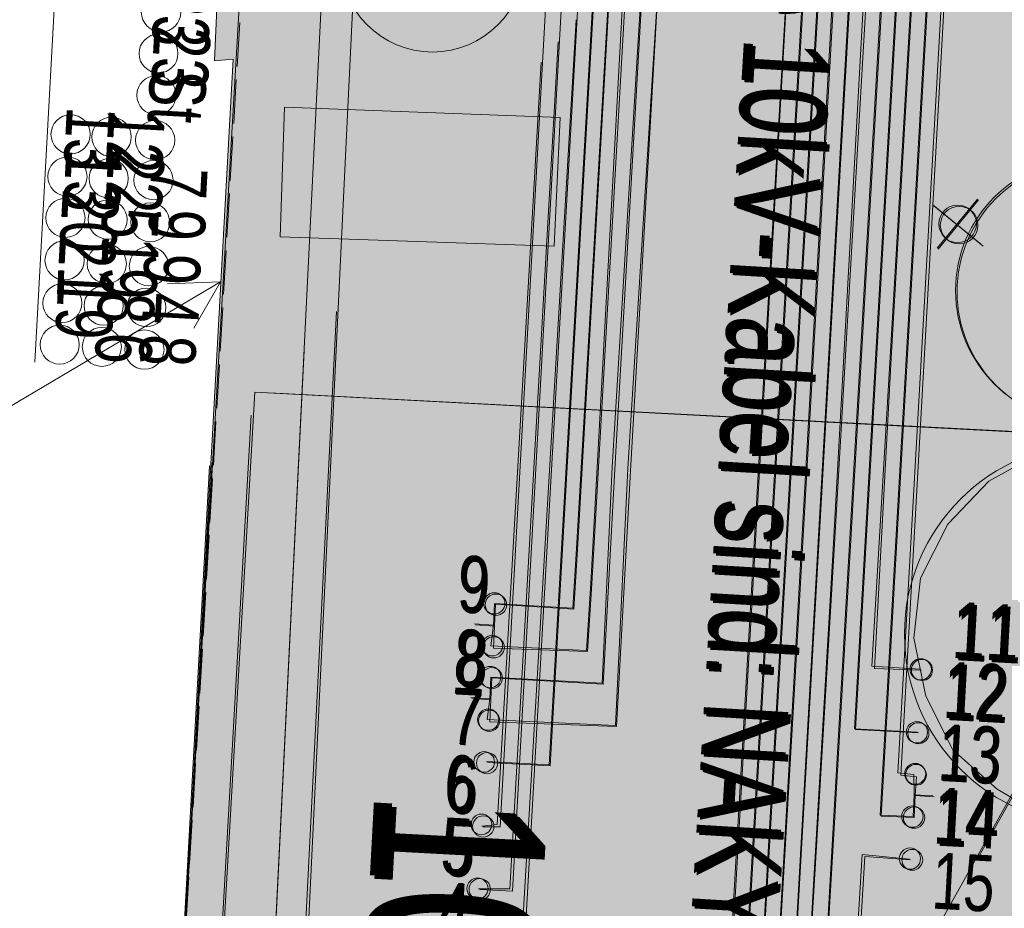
# Model space of a CAD drawing. Header units: metres. Extents: x -740 to 758, y -633 to 854.
# Tile 213 of 256: x -391 to -382, y 256 to 264. Entities that reach past the tile are written whole.
import ezdxf

# ---------------------------------------------------------------- set-up
doc = ezdxf.new("R2010")
doc.units = ezdxf.units.M
doc.header["$MEASUREMENT"] = 0
doc.linetypes.add('416_125', pattern=[0.5408, 0.416, -0.1248])
for name, color, linetype in [('Gis.LOVION', 7, 'Continuous'), ('Grundkarte.LOVION', 7, 'Continuous'), ('Grundkarte_Text.LOVION', 7, 'Continuous'), ('Strom.LOVION', 7, 'Continuous'), ('StromBemass.LOVION', 7, 'Continuous'), ('Telko.LOVION', 7, 'Continuous'), ('Wasser.LOVION', 7, 'Continuous')]:
    doc.layers.add(name, color=color, linetype=linetype)
doc.styles.add('ERSTELLTER_STIL_1', font='arial.ttf')

msp = doc.modelspace()

# ---------------------------------------------------------------- hatches: boundary and pattern name
at = {"layer": 'Grundkarte.LOVION', "linetype": 'Continuous', "lineweight": 18}
for points in [[(-390.2772, 247.866), (-390.4264, 247.8809), (-390.5061, 246.2771), (-374.922, 265.2388), (-375.961, 265.285), (-375.9817, 265.1943), (-387.0855, 265.7047), (-387.0762, 265.9125), (-389.2713, 265.9934), (-389.4791, 266.0027), (-389.5807, 263.7169), (-389.4051, 263.7341)], [(-390.2871, 247.8741), (-390.4363, 247.8891), (-390.5851, 245.4805), (-390.4944, 245.4598), (-388.3257, 245.3467), (-388.3165, 245.5545), (-377.2598, 244.9213), (-377.2633, 244.655), (-374.9454, 244.5269), (-374.0443, 261.6097), (-373.9219, 263.9861), (-373.8665, 265.2329), (-376.003, 265.3195), (-375.9915, 265.2024), (-384.9531, 265.5676), (-389.6284, 259.8791)]]:
    msp.add_hatch(color=254, dxfattribs=at).paths.add_polyline_path(points)
at = {"layer": 'Strom.LOVION', "linetype": 'Continuous', "lineweight": 13}
for points in [[(-380.346, 260.7468), (-380.2542, 260.8741), (-380.179, 261.012), (-380.1216, 261.1581), (-380.0831, 261.3103), (-380.0639, 261.4661), (-380.0644, 261.6231), (-380.0846, 261.7788), (-380.1241, 261.9307), (-380.1824, 262.0765), (-380.2585, 262.2138), (-380.3512, 262.3405), (-380.459, 262.4546), (-380.5803, 262.5543), (-380.7131, 262.638), (-380.8554, 262.7044), (-381.0048, 262.7524), (-381.1591, 262.7813), (-381.3158, 262.7907), (-381.4725, 262.7803), (-381.6266, 262.7504), (-381.7757, 262.7014), (-381.9176, 262.6341), (-382.0499, 262.5496), (-382.1705, 262.4491), (-382.2776, 262.3343), (-382.3695, 262.207), (-382.4447, 262.0692), (-382.502, 261.9231), (-382.5405, 261.7709), (-382.5597, 261.6151), (-382.5592, 261.4581), (-382.539, 261.3024), (-382.4995, 261.1505), (-382.4412, 261.0047), (-382.3652, 260.8674), (-382.2725, 260.7406), (-382.1646, 260.6265), (-382.0434, 260.5269), (-381.9105, 260.4432), (-381.7683, 260.3768), (-381.6188, 260.3288), (-381.4645, 260.2998), (-381.3078, 260.2905), (-381.1512, 260.3008), (-380.997, 260.3308), (-380.8479, 260.3797), (-380.7061, 260.447), (-380.5738, 260.5316), (-380.4531, 260.632)], [(-380.3312, 260.7346), (-380.2393, 260.8619), (-380.1641, 260.9997), (-380.1068, 261.1459), (-380.0682, 261.2981), (-380.049, 261.4539), (-380.0495, 261.6109), (-380.0697, 261.7665), (-380.1093, 261.9185), (-380.1675, 262.0643), (-380.2436, 262.2016), (-380.3363, 262.3283), (-380.4441, 262.4424), (-380.5654, 262.5421), (-380.6982, 262.6258), (-380.8405, 262.6921), (-380.9899, 262.7402), (-381.1442, 262.7691), (-381.3009, 262.7784), (-381.4576, 262.7681), (-381.6117, 262.7382), (-381.7609, 262.6892), (-381.9027, 262.6219), (-382.035, 262.5373), (-382.1556, 262.4369), (-382.2627, 262.3221), (-382.3546, 262.1948), (-382.4298, 262.057), (-382.4871, 261.9108), (-382.5256, 261.7587), (-382.5448, 261.6028), (-382.5443, 261.4458), (-382.5241, 261.2902), (-382.4846, 261.1382), (-382.4263, 260.9925), (-382.3503, 260.8551), (-382.2576, 260.7284), (-382.1497, 260.6143), (-382.0285, 260.5146), (-381.8956, 260.4309), (-381.7534, 260.3646), (-381.6039, 260.3165), (-381.4496, 260.2876), (-381.2929, 260.2783), (-381.1363, 260.2886), (-380.9822, 260.3185), (-380.833, 260.3675), (-380.6912, 260.4348), (-380.5589, 260.5194), (-380.4382, 260.6198)]]:
    msp.add_hatch(color=7, dxfattribs=at).paths.add_polyline_path(points)
at = {"layer": 'Strom.LOVION', "linetype": 'Continuous', "lineweight": 18}
for points in [[(-386.853, 258.5128), (-386.8456, 258.5231), (-386.8395, 258.5342), (-386.8349, 258.5459), (-386.8318, 258.5582), (-386.8302, 258.5707), (-386.8303, 258.5834), (-386.8319, 258.5959), (-386.8351, 258.6081), (-386.8398, 258.6199), (-386.8459, 258.6309), (-386.8534, 258.6412), (-386.8621, 258.6503), (-386.8718, 258.6584), (-386.8825, 258.6651), (-386.894, 258.6705), (-386.906, 258.6743), (-386.9184, 258.6766), (-386.9311, 258.6774), (-386.9437, 258.6766), (-386.9561, 258.6742), (-386.9681, 258.6702), (-386.9795, 258.6648), (-386.9902, 258.658), (-386.9999, 258.6499), (-387.0085, 258.6407), (-387.0159, 258.6304), (-387.022, 258.6193), (-387.0266, 258.6075), (-387.0297, 258.5953), (-387.0312, 258.5827), (-387.0312, 258.5701), (-387.0296, 258.5576), (-387.0264, 258.5453), (-387.0217, 258.5336), (-387.0156, 258.5225), (-387.0081, 258.5123), (-386.9994, 258.5031), (-386.9897, 258.4951), (-386.979, 258.4884), (-386.9675, 258.483), (-386.9555, 258.4791), (-386.943, 258.4768), (-386.9304, 258.4761), (-386.9178, 258.4769), (-386.9054, 258.4793), (-386.8934, 258.4833), (-386.882, 258.4887), (-386.8713, 258.4955), (-386.8616, 258.5036)], [(-386.8374, 258.4986), (-386.83, 258.5089), (-386.8239, 258.5201), (-386.8192, 258.5319), (-386.8161, 258.5442), (-386.8146, 258.5569), (-386.8146, 258.5696), (-386.8162, 258.5822), (-386.8194, 258.5945), (-386.8242, 258.6064), (-386.8303, 258.6175), (-386.8378, 258.6278), (-386.8466, 258.637), (-386.8564, 258.6451), (-386.8672, 258.6519), (-386.8787, 258.6573), (-386.8908, 258.6612), (-386.9033, 258.6635), (-386.916, 258.6643), (-386.9287, 258.6634), (-386.9412, 258.661), (-386.9533, 258.657), (-386.9648, 258.6516), (-386.9756, 258.6447), (-386.9853, 258.6366), (-386.994, 258.6273), (-387.0015, 258.6169), (-387.0076, 258.6058), (-387.0122, 258.5939), (-387.0153, 258.5816), (-387.0169, 258.569), (-387.0168, 258.5562), (-387.0152, 258.5436), (-387.012, 258.5313), (-387.0073, 258.5195), (-387.0011, 258.5083), (-386.9936, 258.4981), (-386.9849, 258.4888), (-386.975, 258.4807), (-386.9643, 258.4739), (-386.9527, 258.4686), (-386.9406, 258.4647), (-386.9281, 258.4623), (-386.9154, 258.4616), (-386.9027, 258.4624), (-386.8902, 258.4648), (-386.8781, 258.4688), (-386.8666, 258.4743), (-386.8559, 258.4811), (-386.8461, 258.4893)], [(-386.8738, 258.1133), (-386.8666, 258.1233), (-386.8607, 258.1341), (-386.8562, 258.1455), (-386.8532, 258.1575), (-386.8517, 258.1697), (-386.8518, 258.182), (-386.8533, 258.1942), (-386.8564, 258.2061), (-386.861, 258.2175), (-386.867, 258.2283), (-386.8742, 258.2382), (-386.8827, 258.2472), (-386.8922, 258.255), (-386.9026, 258.2616), (-386.9138, 258.2668), (-386.9255, 258.2705), (-386.9376, 258.2728), (-386.9499, 258.2735), (-386.9621, 258.2727), (-386.9742, 258.2704), (-386.9859, 258.2665), (-386.997, 258.2613), (-387.0074, 258.2546), (-387.0169, 258.2468), (-387.0253, 258.2378), (-387.0325, 258.2278), (-387.0384, 258.217), (-387.0428, 258.2055), (-387.0459, 258.1936), (-387.0474, 258.1814), (-387.0473, 258.1691), (-387.0458, 258.1569), (-387.0427, 258.1449), (-387.0381, 258.1335), (-387.0321, 258.1227), (-387.0249, 258.1128), (-387.0164, 258.1039), (-387.0069, 258.0961), (-386.9965, 258.0895), (-386.9853, 258.0843), (-386.9736, 258.0805), (-386.9615, 258.0783), (-386.9492, 258.0775), (-386.9369, 258.0783), (-386.9249, 258.0807), (-386.9132, 258.0845), (-386.9021, 258.0898), (-386.8917, 258.0964), (-386.8822, 258.1043)], [(-386.8575, 258.0956), (-386.8501, 258.1059), (-386.844, 258.117), (-386.8394, 258.1288), (-386.8363, 258.1411), (-386.8347, 258.1536), (-386.8348, 258.1663), (-386.8364, 258.1789), (-386.8396, 258.1911), (-386.8443, 258.2029), (-386.8504, 258.214), (-386.8579, 258.2242), (-386.8666, 258.2334), (-386.8764, 258.2414), (-386.8871, 258.2482), (-386.8986, 258.2535), (-386.9106, 258.2574), (-386.9231, 258.2597), (-386.9357, 258.2605), (-386.9484, 258.2597), (-386.9608, 258.2572), (-386.9728, 258.2533), (-386.9843, 258.2479), (-386.9949, 258.241), (-387.0047, 258.2329), (-387.0133, 258.2237), (-387.0207, 258.2134), (-387.0268, 258.2023), (-387.0314, 258.1905), (-387.0345, 258.1782), (-387.0361, 258.1657), (-387.036, 258.153), (-387.0344, 258.1404), (-387.0312, 258.1282), (-387.0265, 258.1164), (-387.0204, 258.1053), (-387.0129, 258.0951), (-387.0042, 258.0859), (-386.9944, 258.0779), (-386.9837, 258.0711), (-386.9722, 258.0658), (-386.9602, 258.0619), (-386.9477, 258.0596), (-386.9351, 258.0588), (-386.9224, 258.0596), (-386.91, 258.062), (-386.898, 258.066), (-386.8865, 258.0714), (-386.8759, 258.0783), (-386.8661, 258.0864)], [(-382.8144, 257.8873), (-382.807, 257.8975), (-382.8009, 257.9086), (-382.7963, 257.9204), (-382.7932, 257.9326), (-382.7917, 257.9452), (-382.7917, 257.9578), (-382.7933, 257.9704), (-382.7965, 257.9826), (-382.8012, 257.9943), (-382.8073, 258.0054), (-382.8148, 258.0156), (-382.8235, 258.0248), (-382.8332, 258.0328), (-382.8439, 258.0396), (-382.8554, 258.0449), (-382.8674, 258.0488), (-382.8799, 258.0511), (-382.8925, 258.0519), (-382.9051, 258.051), (-382.9175, 258.0486), (-382.9295, 258.0447), (-382.9409, 258.0393), (-382.9516, 258.0324), (-382.9613, 258.0244), (-382.9699, 258.0151), (-382.9773, 258.0049), (-382.9834, 257.9938), (-382.988, 257.982), (-382.9911, 257.9697), (-382.9926, 257.9572), (-382.9926, 257.9445), (-382.991, 257.932), (-382.9878, 257.9198), (-382.9831, 257.908), (-382.977, 257.897), (-382.9695, 257.8868), (-382.9608, 257.8776), (-382.9511, 257.8696), (-382.9404, 257.8628), (-382.9289, 257.8575), (-382.9169, 257.8536), (-382.9044, 257.8513), (-382.8918, 257.8505), (-382.8792, 257.8514), (-382.8668, 257.8538), (-382.8548, 257.8577), (-382.8434, 257.8631), (-382.8327, 257.8699), (-382.823, 257.878)], [(-382.8028, 257.8818), (-382.7954, 257.892), (-382.7894, 257.9031), (-382.7848, 257.9148), (-382.7817, 257.927), (-382.7802, 257.9395), (-382.7802, 257.9521), (-382.7818, 257.9646), (-382.785, 257.9768), (-382.7897, 257.9884), (-382.7958, 257.9995), (-382.8032, 258.0096), (-382.8119, 258.0188), (-382.8216, 258.0268), (-382.8322, 258.0335), (-382.8436, 258.0388), (-382.8556, 258.0427), (-382.868, 258.045), (-382.8806, 258.0457), (-382.8931, 258.0449), (-382.9055, 258.0425), (-382.9175, 258.0386), (-382.9288, 258.0332), (-382.9394, 258.0264), (-382.9491, 258.0183), (-382.9577, 258.0091), (-382.9651, 257.9989), (-382.9711, 257.9879), (-382.9757, 257.9761), (-382.9788, 257.9639), (-382.9803, 257.9514), (-382.9803, 257.9389), (-382.9787, 257.9264), (-382.9755, 257.9142), (-382.9708, 257.9025), (-382.9647, 257.8915), (-382.9573, 257.8813), (-382.9486, 257.8722), (-382.9389, 257.8642), (-382.9283, 257.8575), (-382.9169, 257.8521), (-382.9049, 257.8483), (-382.8925, 257.846), (-382.8799, 257.8452), (-382.8674, 257.846), (-382.855, 257.8484), (-382.8431, 257.8524), (-382.8317, 257.8578), (-382.8211, 257.8645), (-382.8114, 257.8726)], [(-386.8913, 257.8134), (-386.8839, 257.8237), (-386.8778, 257.8348), (-386.8732, 257.8467), (-386.87, 257.859), (-386.8685, 257.8716), (-386.8685, 257.8843), (-386.8702, 257.8969), (-386.8734, 257.9092), (-386.8781, 257.921), (-386.8842, 257.9322), (-386.8918, 257.9424), (-386.9005, 257.9517), (-386.9103, 257.9597), (-386.9211, 257.9665), (-386.9326, 257.9719), (-386.9447, 257.9758), (-386.9572, 257.9781), (-386.9699, 257.9789), (-386.9826, 257.978), (-386.995, 257.9756), (-387.0071, 257.9717), (-387.0186, 257.9662), (-387.0293, 257.9594), (-387.0391, 257.9512), (-387.0478, 257.9419), (-387.0552, 257.9316), (-387.0613, 257.9205), (-387.0659, 257.9086), (-387.0691, 257.8963), (-387.0706, 257.8837), (-387.0706, 257.871), (-387.0689, 257.8584), (-387.0657, 257.8461), (-387.061, 257.8342), (-387.0549, 257.8231), (-387.0474, 257.8129), (-387.0386, 257.8036), (-387.0288, 257.7956), (-387.018, 257.7888), (-387.0065, 257.7834), (-386.9944, 257.7795), (-386.9819, 257.7772), (-386.9692, 257.7764), (-386.9565, 257.7772), (-386.9441, 257.7797), (-386.932, 257.7836), (-386.9205, 257.7891), (-386.9098, 257.7959), (-386.9, 257.8041)], [(-386.8769, 257.8042), (-386.8695, 257.8144), (-386.8635, 257.8255), (-386.8589, 257.8372), (-386.8558, 257.8494), (-386.8543, 257.8619), (-386.8543, 257.8745), (-386.8559, 257.887), (-386.8591, 257.8992), (-386.8638, 257.9109), (-386.8699, 257.9219), (-386.8773, 257.932), (-386.8859, 257.9412), (-386.8957, 257.9492), (-386.9063, 257.9559), (-386.9177, 257.9612), (-386.9297, 257.9651), (-386.9421, 257.9674), (-386.9547, 257.9682), (-386.9672, 257.9673), (-386.9796, 257.9649), (-386.9916, 257.961), (-387.0029, 257.9556), (-387.0135, 257.9488), (-387.0232, 257.9408), (-387.0318, 257.9315), (-387.0392, 257.9213), (-387.0452, 257.9103), (-387.0498, 257.8986), (-387.0529, 257.8864), (-387.0544, 257.8739), (-387.0544, 257.8613), (-387.0528, 257.8488), (-387.0496, 257.8366), (-387.0449, 257.8249), (-387.0388, 257.8139), (-387.0314, 257.8037), (-387.0227, 257.7946), (-387.013, 257.7866), (-387.0024, 257.7799), (-386.991, 257.7745), (-386.979, 257.7707), (-386.9666, 257.7684), (-386.954, 257.7676), (-386.9415, 257.7684), (-386.9291, 257.7708), (-386.9171, 257.7748), (-386.9058, 257.7802), (-386.8951, 257.7869), (-386.8855, 257.795)], [(-386.9107, 257.4108), (-386.9033, 257.421), (-386.8973, 257.4321), (-386.8927, 257.4438), (-386.8896, 257.456), (-386.888, 257.4686), (-386.8881, 257.4812), (-386.8897, 257.4937), (-386.8929, 257.5059), (-386.8975, 257.5176), (-386.9036, 257.5286), (-386.9111, 257.5388), (-386.9197, 257.5479), (-386.9295, 257.5559), (-386.9402, 257.5627), (-386.9516, 257.568), (-386.9636, 257.5719), (-386.976, 257.5742), (-386.9886, 257.5749), (-387.0011, 257.5741), (-387.0135, 257.5717), (-387.0255, 257.5678), (-387.0369, 257.5624), (-387.0475, 257.5556), (-387.0572, 257.5475), (-387.0658, 257.5383), (-387.0732, 257.5281), (-387.0792, 257.517), (-387.0838, 257.5052), (-387.0869, 257.493), (-387.0885, 257.4805), (-387.0884, 257.4679), (-387.0868, 257.4554), (-387.0836, 257.4432), (-387.0789, 257.4315), (-387.0728, 257.4205), (-387.0654, 257.4103), (-387.0567, 257.4011), (-387.047, 257.3931), (-387.0363, 257.3864), (-387.0249, 257.3811), (-387.0129, 257.3772), (-387.0005, 257.3749), (-386.9879, 257.3741), (-386.9753, 257.375), (-386.963, 257.3774), (-386.951, 257.3813), (-386.9396, 257.3867), (-386.929, 257.3935), (-386.9193, 257.4016)], [(-386.9019, 257.4002), (-386.8945, 257.4105), (-386.8885, 257.4215), (-386.8839, 257.4332), (-386.8808, 257.4454), (-386.8793, 257.4579), (-386.8793, 257.4705), (-386.8809, 257.483), (-386.8841, 257.4952), (-386.8888, 257.5069), (-386.8949, 257.5179), (-386.9023, 257.5281), (-386.911, 257.5372), (-386.9207, 257.5452), (-386.9314, 257.5519), (-386.9428, 257.5572), (-386.9547, 257.5611), (-386.9671, 257.5634), (-386.9797, 257.5642), (-386.9923, 257.5633), (-387.0046, 257.5609), (-387.0166, 257.557), (-387.028, 257.5516), (-387.0386, 257.5448), (-387.0482, 257.5368), (-387.0568, 257.5276), (-387.0642, 257.5174), (-387.0702, 257.5063), (-387.0748, 257.4946), (-387.0779, 257.4824), (-387.0795, 257.4699), (-387.0794, 257.4573), (-387.0778, 257.4448), (-387.0746, 257.4326), (-387.07, 257.4209), (-387.0639, 257.4099), (-387.0564, 257.3997), (-387.0478, 257.3906), (-387.038, 257.3826), (-387.0274, 257.3759), (-387.016, 257.3706), (-387.004, 257.3667), (-386.9916, 257.3644), (-386.979, 257.3636), (-386.9665, 257.3645), (-386.9541, 257.3669), (-386.9422, 257.3708), (-386.9308, 257.3762), (-386.9202, 257.383), (-386.9105, 257.391)], [(-382.8504, 257.2909), (-382.843, 257.3012), (-382.8369, 257.3123), (-382.8323, 257.3241), (-382.8291, 257.3364), (-382.8276, 257.349), (-382.8276, 257.3617), (-382.8293, 257.3743), (-382.8325, 257.3866), (-382.8372, 257.3983), (-382.8433, 257.4094), (-382.8508, 257.4197), (-382.8595, 257.4289), (-382.8693, 257.4369), (-382.88, 257.4437), (-382.8915, 257.4491), (-382.9036, 257.4529), (-382.9161, 257.4553), (-382.9287, 257.456), (-382.9414, 257.4552), (-382.9538, 257.4528), (-382.9659, 257.4488), (-382.9773, 257.4434), (-382.988, 257.4366), (-382.9978, 257.4284), (-383.0064, 257.4192), (-383.0139, 257.4089), (-383.0199, 257.3978), (-383.0246, 257.3859), (-383.0277, 257.3737), (-383.0292, 257.3611), (-383.0292, 257.3484), (-383.0275, 257.3358), (-383.0244, 257.3235), (-383.0196, 257.3118), (-383.0135, 257.3007), (-383.006, 257.2904), (-382.9973, 257.2812), (-382.9875, 257.2732), (-382.9768, 257.2664), (-382.9653, 257.261), (-382.9532, 257.2571), (-382.9407, 257.2548), (-382.9281, 257.2541), (-382.9154, 257.2549), (-382.903, 257.2573), (-382.8909, 257.2613), (-382.8795, 257.2667), (-382.8688, 257.2735), (-382.859, 257.2817)], [(-382.837, 257.282), (-382.8296, 257.2922), (-382.8236, 257.3032), (-382.819, 257.3149), (-382.8159, 257.3271), (-382.8144, 257.3396), (-382.8144, 257.3522), (-382.816, 257.3646), (-382.8192, 257.3768), (-382.8238, 257.3885), (-382.8299, 257.3995), (-382.8374, 257.4096), (-382.846, 257.4188), (-382.8557, 257.4268), (-382.8664, 257.4335), (-382.8777, 257.4388), (-382.8897, 257.4426), (-382.9021, 257.4449), (-382.9146, 257.4457), (-382.9272, 257.4449), (-382.9395, 257.4425), (-382.9515, 257.4385), (-382.9628, 257.4332), (-382.9734, 257.4264), (-382.9831, 257.4183), (-382.9917, 257.4091), (-382.999, 257.3989), (-383.0051, 257.3879), (-383.0096, 257.3762), (-383.0127, 257.364), (-383.0143, 257.3515), (-383.0142, 257.339), (-383.0126, 257.3265), (-383.0094, 257.3143), (-383.0048, 257.3026), (-382.9987, 257.2916), (-382.9913, 257.2815), (-382.9826, 257.2723), (-382.9729, 257.2644), (-382.9623, 257.2577), (-382.9509, 257.2523), (-382.9389, 257.2485), (-382.9265, 257.2462), (-382.914, 257.2454), (-382.9014, 257.2463), (-382.8891, 257.2487), (-382.8772, 257.2526), (-382.8658, 257.258), (-382.8552, 257.2647), (-382.8455, 257.2728)], [(-386.951, 257.0109), (-386.9438, 257.0209), (-386.9379, 257.0317), (-386.9334, 257.0432), (-386.9304, 257.0551), (-386.9289, 257.0673), (-386.9289, 257.0796), (-386.9305, 257.0918), (-386.9336, 257.1037), (-386.9382, 257.1152), (-386.9441, 257.1259), (-386.9514, 257.1359), (-386.9598, 257.1448), (-386.9694, 257.1526), (-386.9798, 257.1592), (-386.9909, 257.1644), (-387.0026, 257.1681), (-387.0147, 257.1704), (-387.027, 257.1711), (-387.0393, 257.1703), (-387.0514, 257.168), (-387.0631, 257.1641), (-387.0742, 257.1589), (-387.0845, 257.1522), (-387.094, 257.1444), (-387.1024, 257.1354), (-387.1096, 257.1254), (-387.1155, 257.1146), (-387.12, 257.1031), (-387.123, 257.0912), (-387.1245, 257.079), (-387.1245, 257.0667), (-387.1229, 257.0545), (-387.1198, 257.0426), (-387.1152, 257.0311), (-387.1093, 257.0204), (-387.102, 257.0104), (-387.0935, 257.0015), (-387.084, 256.9937), (-387.0736, 256.9871), (-387.0625, 256.9819), (-387.0508, 256.9782), (-387.0387, 256.9759), (-387.0264, 256.9752), (-387.0141, 256.976), (-387.002, 256.9783), (-386.9903, 256.9822), (-386.9792, 256.9874), (-386.9688, 256.9941), (-386.9594, 257.0019)], [(-386.9211, 256.9982), (-386.9137, 257.0084), (-386.9076, 257.0195), (-386.903, 257.0312), (-386.8999, 257.0435), (-386.8984, 257.056), (-386.8984, 257.0686), (-386.9001, 257.0811), (-386.9032, 257.0933), (-386.9079, 257.1051), (-386.914, 257.1161), (-386.9215, 257.1263), (-386.9301, 257.1354), (-386.9399, 257.1435), (-386.9506, 257.1502), (-386.962, 257.1555), (-386.974, 257.1594), (-386.9864, 257.1617), (-386.999, 257.1625), (-387.0116, 257.1616), (-387.024, 257.1592), (-387.036, 257.1553), (-387.0474, 257.1499), (-387.058, 257.1431), (-387.0677, 257.135), (-387.0763, 257.1258), (-387.0837, 257.1155), (-387.0897, 257.1045), (-387.0943, 257.0927), (-387.0974, 257.0805), (-387.099, 257.068), (-387.0989, 257.0554), (-387.0973, 257.0428), (-387.0941, 257.0306), (-387.0894, 257.0189), (-387.0833, 257.0079), (-387.0759, 256.9977), (-387.0672, 256.9885), (-387.0575, 256.9805), (-387.0468, 256.9738), (-387.0354, 256.9685), (-387.0234, 256.9646), (-387.011, 256.9623), (-386.9984, 256.9615), (-386.9858, 256.9624), (-386.9734, 256.9648), (-386.9614, 256.9687), (-386.95, 256.9741), (-386.9394, 256.9809), (-386.9297, 256.989)], [(-382.8671, 256.8977), (-382.8598, 256.9078), (-382.8539, 256.9187), (-382.8493, 256.9303), (-382.8462, 256.9424), (-382.8447, 256.9548), (-382.8448, 256.9672), (-382.8464, 256.9796), (-382.8495, 256.9916), (-382.8541, 257.0032), (-382.8602, 257.0141), (-382.8675, 257.0242), (-382.8761, 257.0332), (-382.8857, 257.0411), (-382.8962, 257.0478), (-382.9075, 257.053), (-382.9194, 257.0568), (-382.9317, 257.0591), (-382.9441, 257.0599), (-382.9565, 257.0591), (-382.9688, 257.0567), (-382.9806, 257.0528), (-382.9919, 257.0475), (-383.0024, 257.0407), (-383.0119, 257.0328), (-383.0204, 257.0237), (-383.0277, 257.0136), (-383.0337, 257.0026), (-383.0382, 256.991), (-383.0413, 256.9789), (-383.0428, 256.9666), (-383.0428, 256.9541), (-383.0412, 256.9418), (-383.038, 256.9297), (-383.0334, 256.9181), (-383.0274, 256.9072), (-383.02, 256.8972), (-383.0115, 256.8881), (-383.0018, 256.8802), (-382.9913, 256.8736), (-382.98, 256.8683), (-382.9681, 256.8645), (-382.9559, 256.8622), (-382.9435, 256.8614), (-382.931, 256.8623), (-382.9188, 256.8646), (-382.9069, 256.8685), (-382.8957, 256.8739), (-382.8852, 256.8806), (-382.8756, 256.8886)], [(-382.8608, 256.8894), (-382.8536, 256.8994), (-382.8476, 256.9102), (-382.8431, 256.9217), (-382.8401, 256.9337), (-382.8386, 256.9459), (-382.8386, 256.9583), (-382.8402, 256.9705), (-382.8433, 256.9824), (-382.8479, 256.9939), (-382.8539, 257.0047), (-382.8612, 257.0147), (-382.8697, 257.0236), (-382.8792, 257.0315), (-382.8896, 257.0381), (-382.9008, 257.0433), (-382.9126, 257.0471), (-382.9247, 257.0493), (-382.937, 257.0501), (-382.9494, 257.0493), (-382.9615, 257.0469), (-382.9732, 257.0431), (-382.9844, 257.0378), (-382.9948, 257.0311), (-383.0042, 257.0232), (-383.0127, 257.0142), (-383.0199, 257.0042), (-383.0258, 256.9933), (-383.0303, 256.9818), (-383.0333, 256.9699), (-383.0349, 256.9576), (-383.0348, 256.9453), (-383.0332, 256.933), (-383.0301, 256.9211), (-383.0255, 256.9096), (-383.0196, 256.8988), (-383.0123, 256.8889), (-383.0038, 256.8799), (-382.9942, 256.8721), (-382.9838, 256.8655), (-382.9726, 256.8603), (-382.9609, 256.8565), (-382.9487, 256.8542), (-382.9364, 256.8535), (-382.9241, 256.8543), (-382.912, 256.8566), (-382.9002, 256.8605), (-382.8891, 256.8658), (-382.8787, 256.8724), (-382.8692, 256.8803)], [(-382.8929, 256.4915), (-382.8855, 256.5017), (-382.8794, 256.5129), (-382.8748, 256.5247), (-382.8717, 256.5369), (-382.8701, 256.5495), (-382.8702, 256.5622), (-382.8718, 256.5748), (-382.875, 256.587), (-382.8797, 256.5988), (-382.8858, 256.6099), (-382.8933, 256.6201), (-382.902, 256.6293), (-382.9118, 256.6374), (-382.9225, 256.6441), (-382.934, 256.6495), (-382.9461, 256.6533), (-382.9585, 256.6557), (-382.9712, 256.6564), (-382.9838, 256.6556), (-382.9963, 256.6532), (-383.0083, 256.6492), (-383.0197, 256.6438), (-383.0304, 256.637), (-383.0402, 256.6289), (-383.0488, 256.6196), (-383.0562, 256.6093), (-383.0623, 256.5982), (-383.0669, 256.5864), (-383.07, 256.5741), (-383.0716, 256.5615), (-383.0715, 256.5489), (-383.0699, 256.5363), (-383.0667, 256.524), (-383.062, 256.5123), (-383.0559, 256.5012), (-383.0484, 256.491), (-383.0397, 256.4818), (-383.0299, 256.4737), (-383.0192, 256.467), (-383.0077, 256.4616), (-382.9956, 256.4577), (-382.9832, 256.4554), (-382.9705, 256.4546), (-382.9579, 256.4555), (-382.9454, 256.4579), (-382.9334, 256.4618), (-382.922, 256.4673), (-382.9113, 256.4741), (-382.9015, 256.4822)], [(-382.8767, 256.482), (-382.8692, 256.4923), (-382.8632, 256.5034), (-382.8585, 256.5153), (-382.8554, 256.5276), (-382.8539, 256.5401), (-382.8539, 256.5528), (-382.8555, 256.5654), (-382.8587, 256.5777), (-382.8634, 256.5895), (-382.8696, 256.6006), (-382.8771, 256.6108), (-382.8858, 256.62), (-382.8956, 256.6281), (-382.9063, 256.6348), (-382.9178, 256.6402), (-382.9299, 256.6441), (-382.9424, 256.6464), (-382.955, 256.6472), (-382.9677, 256.6463), (-382.9801, 256.6439), (-382.9922, 256.64), (-383.0037, 256.6345), (-383.0143, 256.6277), (-383.0241, 256.6196), (-383.0327, 256.6103), (-383.0402, 256.6), (-383.0462, 256.5889), (-383.0509, 256.5771), (-383.054, 256.5648), (-383.0555, 256.5522), (-383.0555, 256.5395), (-383.0539, 256.5269), (-383.0507, 256.5146), (-383.046, 256.5029), (-383.0398, 256.4918), (-383.0323, 256.4815), (-383.0236, 256.4723), (-383.0138, 256.4642), (-383.0031, 256.4575), (-382.9916, 256.4521), (-382.9795, 256.4482), (-382.967, 256.4459), (-382.9544, 256.4451), (-382.9417, 256.446), (-382.9293, 256.4484), (-382.9172, 256.4524), (-382.9058, 256.4578), (-382.8951, 256.4646), (-382.8853, 256.4727)], [(-386.977, 256.4197), (-386.9698, 256.4297), (-386.9639, 256.4405), (-386.9594, 256.4519), (-386.9564, 256.4639), (-386.9549, 256.4761), (-386.9549, 256.4885), (-386.9565, 256.5007), (-386.9596, 256.5126), (-386.9642, 256.524), (-386.9701, 256.5348), (-386.9774, 256.5448), (-386.9859, 256.5537), (-386.9954, 256.5616), (-387.0058, 256.5681), (-387.017, 256.5733), (-387.0287, 256.5771), (-387.0409, 256.5794), (-387.0532, 256.5801), (-387.0655, 256.5793), (-387.0776, 256.577), (-387.0893, 256.5731), (-387.1004, 256.5678), (-387.1108, 256.5612), (-387.1203, 256.5533), (-387.1287, 256.5443), (-387.1359, 256.5343), (-387.1418, 256.5235), (-387.1463, 256.512), (-387.1493, 256.5001), (-387.1508, 256.4878), (-387.1508, 256.4755), (-387.1492, 256.4633), (-387.1461, 256.4513), (-387.1415, 256.4399), (-387.1355, 256.4291), (-387.1283, 256.4192), (-387.1198, 256.4102), (-387.1103, 256.4024), (-387.0998, 256.3958), (-387.0887, 256.3906), (-387.0769, 256.3868), (-387.0648, 256.3846), (-387.0525, 256.3838), (-387.0402, 256.3846), (-387.0281, 256.387), (-387.0164, 256.3908), (-387.0053, 256.3961), (-386.9949, 256.4028), (-386.9854, 256.4106)], [(-386.9572, 256.3985), (-386.9498, 256.4088), (-386.9437, 256.4199), (-386.9391, 256.4316), (-386.936, 256.4439), (-386.9345, 256.4565), (-386.9345, 256.4691), (-386.9361, 256.4817), (-386.9393, 256.4939), (-386.944, 256.5057), (-386.9501, 256.5168), (-386.9576, 256.527), (-386.9663, 256.5362), (-386.9761, 256.5442), (-386.9868, 256.551), (-386.9983, 256.5563), (-387.0103, 256.5602), (-387.0228, 256.5625), (-387.0354, 256.5633), (-387.048, 256.5625), (-387.0605, 256.56), (-387.0725, 256.5561), (-387.0839, 256.5507), (-387.0946, 256.5438), (-387.1043, 256.5357), (-387.113, 256.5265), (-387.1204, 256.5162), (-387.1264, 256.5051), (-387.1311, 256.4933), (-387.1342, 256.4811), (-387.1357, 256.4685), (-387.1357, 256.4558), (-387.134, 256.4433), (-387.1309, 256.431), (-387.1262, 256.4193), (-387.12, 256.4082), (-387.1125, 256.398), (-387.1039, 256.3888), (-387.0941, 256.3807), (-387.0834, 256.374), (-387.0719, 256.3686), (-387.0598, 256.3648), (-387.0474, 256.3624), (-387.0348, 256.3617), (-387.0221, 256.3625), (-387.0097, 256.3649), (-386.9977, 256.3689), (-386.9862, 256.3743), (-386.9756, 256.3811), (-386.9658, 256.3892)], [(-382.9169, 256.0933), (-382.9095, 256.1035), (-382.9034, 256.1146), (-382.8988, 256.1264), (-382.8957, 256.1387), (-382.8941, 256.1513), (-382.8942, 256.1639), (-382.8958, 256.1765), (-382.899, 256.1887), (-382.9037, 256.2005), (-382.9098, 256.2116), (-382.9173, 256.2218), (-382.926, 256.231), (-382.9357, 256.239), (-382.9465, 256.2458), (-382.9579, 256.2511), (-382.97, 256.255), (-382.9824, 256.2573), (-382.9951, 256.2581), (-383.0077, 256.2572), (-383.0201, 256.2548), (-383.0321, 256.2509), (-383.0436, 256.2454), (-383.0542, 256.2386), (-383.064, 256.2305), (-383.0726, 256.2213), (-383.08, 256.211), (-383.0861, 256.1999), (-383.0907, 256.1881), (-383.0938, 256.1758), (-383.0954, 256.1633), (-383.0953, 256.1506), (-383.0937, 256.1381), (-383.0905, 256.1258), (-383.0858, 256.1141), (-383.0797, 256.103), (-383.0722, 256.0928), (-383.0635, 256.0836), (-383.0537, 256.0755), (-383.043, 256.0688), (-383.0315, 256.0634), (-383.0195, 256.0596), (-383.007, 256.0572), (-382.9944, 256.0565), (-382.9818, 256.0573), (-382.9694, 256.0597), (-382.9573, 256.0637), (-382.9459, 256.0691), (-382.9352, 256.0759), (-382.9255, 256.084)], [(-382.8956, 256.0833), (-382.8883, 256.0934), (-382.8824, 256.1043), (-382.8778, 256.1158), (-382.8748, 256.1279), (-382.8732, 256.1402), (-382.8733, 256.1527), (-382.8749, 256.165), (-382.878, 256.177), (-382.8826, 256.1886), (-382.8886, 256.1994), (-382.896, 256.2095), (-382.9045, 256.2185), (-382.9141, 256.2264), (-382.9246, 256.233), (-382.9359, 256.2383), (-382.9477, 256.2421), (-382.96, 256.2444), (-382.9724, 256.2451), (-382.9848, 256.2443), (-382.997, 256.2419), (-383.0088, 256.238), (-383.02, 256.2327), (-383.0305, 256.226), (-383.04, 256.2181), (-383.0485, 256.209), (-383.0558, 256.1989), (-383.0618, 256.188), (-383.0663, 256.1764), (-383.0693, 256.1644), (-383.0709, 256.152), (-383.0708, 256.1396), (-383.0692, 256.1273), (-383.0661, 256.1152), (-383.0615, 256.1037), (-383.0555, 256.0928), (-383.0481, 256.0828), (-383.0396, 256.0737), (-383.03, 256.0659), (-383.0195, 256.0592), (-383.0082, 256.054), (-382.9964, 256.0502), (-382.9841, 256.0479), (-382.9717, 256.0471), (-382.9593, 256.048), (-382.9471, 256.0503), (-382.9353, 256.0542), (-382.9241, 256.0595), (-382.9136, 256.0662), (-382.9041, 256.0742)], [(-387.0122, 255.8101), (-387.0048, 255.8203), (-386.9988, 255.8313), (-386.9942, 255.843), (-386.9911, 255.8552), (-386.9896, 255.8677), (-386.9896, 255.8803), (-386.9912, 255.8927), (-386.9944, 255.9049), (-386.9991, 255.9166), (-387.0052, 255.9276), (-387.0126, 255.9377), (-387.0212, 255.9469), (-387.031, 255.9548), (-387.0416, 255.9616), (-387.053, 255.9669), (-387.065, 255.9707), (-387.0773, 255.973), (-387.0899, 255.9738), (-387.1024, 255.973), (-387.1148, 255.9706), (-387.1267, 255.9666), (-387.1381, 255.9612), (-387.1487, 255.9545), (-387.1583, 255.9464), (-387.1669, 255.9372), (-387.1743, 255.927), (-387.1803, 255.916), (-387.1849, 255.9043), (-387.188, 255.8921), (-387.1895, 255.8796), (-387.1895, 255.867), (-387.1878, 255.8546), (-387.1847, 255.8424), (-387.18, 255.8307), (-387.1739, 255.8197), (-387.1665, 255.8096), (-387.1579, 255.8004), (-387.1481, 255.7925), (-387.1375, 255.7858), (-387.1261, 255.7804), (-387.1141, 255.7766), (-387.1018, 255.7743), (-387.0892, 255.7735), (-387.0767, 255.7744), (-387.0643, 255.7767), (-387.0524, 255.7807), (-387.041, 255.7861), (-387.0304, 255.7928), (-387.0208, 255.8009)], [(-386.9896, 255.8029), (-386.9821, 255.8132), (-386.976, 255.8244), (-386.9714, 255.8363), (-386.9682, 255.8486), (-386.9667, 255.8613), (-386.9667, 255.874), (-386.9683, 255.8867), (-386.9716, 255.899), (-386.9763, 255.9108), (-386.9825, 255.922), (-386.99, 255.9322), (-386.9987, 255.9415), (-387.0086, 255.9496), (-387.0193, 255.9564), (-387.0309, 255.9618), (-387.043, 255.9657), (-387.0555, 255.968), (-387.0683, 255.9688), (-387.081, 255.9679), (-387.0935, 255.9655), (-387.1056, 255.9615), (-387.1171, 255.9561), (-387.1278, 255.9492), (-387.1376, 255.941), (-387.1463, 255.9317), (-387.1538, 255.9214), (-387.1599, 255.9102), (-387.1645, 255.8984), (-387.1676, 255.886), (-387.1692, 255.8734), (-387.1692, 255.8606), (-387.1675, 255.848), (-387.1643, 255.8357), (-387.1596, 255.8238), (-387.1534, 255.8127), (-387.1459, 255.8024), (-387.1371, 255.7932), (-387.1273, 255.7851), (-387.1165, 255.7783), (-387.105, 255.7729), (-387.0928, 255.769), (-387.0803, 255.7666), (-387.0676, 255.7659), (-387.0549, 255.7667), (-387.0424, 255.7691), (-387.0303, 255.7731), (-387.0188, 255.7786), (-387.008, 255.7854), (-386.9982, 255.7936)]]:
    msp.add_hatch(color=1, dxfattribs=at).paths.add_polyline_path(points)
at = {"layer": 'Telko.LOVION', "linetype": 'Continuous', "lineweight": 13}
msp.add_hatch(color=7, dxfattribs=at).paths.add_polyline_path([(-388.9172, 263.2793), (-388.9595, 262.0486), (-386.3649, 261.9624), (-386.3066, 263.1799)])

# ---------------------------------------------------------------- linework, layer by layer
at = {"layer": 'Gis.LOVION', "color": 44, "linetype": 'Continuous', "lineweight": 18}
for points in [[(-389.0605, 260.5701), (-380.3566, 260.1206), (-381.183, 245.7495), (-390.0361, 246.2139), (-389.2321, 260.3612)], [(-389.9881, 246.8746), (-389.1998, 260.5769), (-380.3467, 260.1125), (-380.4396, 258.4926)]]:
    msp.add_lwpolyline(points, dxfattribs=at)
at = {"layer": 'Grundkarte.LOVION', "color": 8, "linetype": 'Continuous', "lineweight": 18}
for points in [[(-390.5061, 246.2771), (-390.4264, 247.8809), (-390.2772, 247.866), (-389.4051, 263.7341), (-389.5807, 263.7169), (-389.4791, 266.0027), (-389.2713, 265.9934), (-387.0762, 265.9125), (-387.0855, 265.7047), (-375.9817, 265.1943), (-375.961, 265.285), (-374.922, 265.2388)], [(-384.9531, 265.5676), (-375.9915, 265.2024), (-376.003, 265.3195), (-373.8665, 265.2329), (-373.9219, 263.9861), (-374.0443, 261.6097), (-374.9454, 244.5269), (-377.2633, 244.655), (-377.2598, 244.9213), (-388.3165, 245.5545), (-388.3257, 245.3467), (-390.4944, 245.4598), (-390.5851, 245.4805), (-390.4363, 247.8891), (-390.2871, 247.8741), (-389.6284, 259.8791)]]:
    msp.add_lwpolyline(points, dxfattribs=at)
at = {"layer": 'Strom.LOVION', "color": 1, "linetype": 'Continuous', "lineweight": 18}
for points in [[(-412.6896, 286.048), (-409.985, 285.4406), (-408.3772, 285.1692), (-405.4848, 284.7574), (-400.8061, 284.0622), (-398.6789, 283.7677), (-398.1481, 282.8738), (-398.5782, 280.3195), (-398.6213, 280.005), (-393.0597, 270.884), (-392.6782, 270.005), (-391.4721, 268.0984), (-390.283, 267.1211), (-389.2119, 267.0485), (-386.5209, 266.883), (-386.2838, 266.8766), (-386.3731, 265.5231), (-386.8761, 256.4594), (-387.0386, 256.4583)], [(-410.9223, 285.8071), (-409.9407, 285.5927), (-408.349, 285.3345), (-403.6118, 284.645), (-400.7751, 284.1982), (-398.6185, 283.9066), (-398.0235, 282.9599), (-397.9857, 282.8749), (-398.1754, 281.7924), (-398.4617, 280.0354), (-397.6349, 278.6827), (-392.9322, 270.9408), (-392.5536, 270.0911), (-391.3636, 268.1977), (-390.2227, 267.26), (-389.1969, 267.1977), (-386.522, 267.0455), (-386.1357, 267.0241), (-386.172, 266.4886), (-386.7574, 255.8503), (-387.0691, 255.8642)], [(-389.0631, 269.457), (-389.0471, 269.4438), (-383.5773, 269.1215), (-382.9832, 269.0909), (-383.0426, 268.0359), (-383.7121, 256.4436), (-383.8338, 254.3628)], [(-389.0781, 269.3078), (-384.261, 269.0103), (-383.9039, 268.9861), (-383.9409, 268.1549), (-384.3624, 260.8282), (-384.7979, 253.1897)], [(-389.077, 269.1453), (-385.331, 268.9205), (-385.1232, 268.9112), (-385.3014, 265.7461), (-385.6393, 259.8314), (-385.772, 257.4097), (-386.9734, 257.4548)], [(-389.092, 268.9961), (-383.1159, 268.6346), (-382.8788, 268.6282), (-382.9065, 268.0048), (-383.5081, 257.3798), (-382.9139, 257.3492)], [(-389.1069, 268.8469), (-386.1335, 268.6647), (-385.7472, 268.6433), (-385.7749, 268.0199), (-386.4007, 257.0379), (-386.9948, 257.0684)], [(-389.1219, 268.6976), (-384.1423, 268.4012), (-383.4736, 268.3632), (-383.5583, 267.1135), (-384.1004, 257.5435), (-384.3224, 253.7682)], [(-389.1076, 268.5512), (-383.651, 268.2128), (-383.1872, 268.1547), (-383.3181, 265.8661), (-383.7137, 259.0296), (-384.0054, 254.1539)], [(-389.1225, 268.402), (-386.2238, 268.2273), (-385.318, 268.1829), (-385.4506, 265.7611), (-385.7886, 259.8464), (-385.8999, 257.8109), (-386.9549, 257.8703)], [(-389.1375, 268.2527), (-386.4758, 268.0844), (-385.4793, 268.0193), (-386.0076, 258.761), (-386.0485, 258.1215), (-386.9382, 258.1528)], [(-389.1525, 268.1035), (-386.1951, 267.9345), (-385.6435, 267.885), (-385.6954, 266.9046), (-386.143, 259.0876), (-386.1764, 258.5228), (-386.9197, 258.5684)], [(-382.9193, 268.0422), (-382.9164, 268.013), (-383.5179, 257.3879), (-382.9238, 257.3573)], [(-389.1674, 267.9543), (-384.3664, 267.67), (-383.8147, 267.6205), (-383.9168, 265.7928), (-384.4964, 255.8497), (-384.6394, 253.3826)], [(-383.0646, 267.8655), (-383.722, 256.4517), (-383.9169, 253.0042), (-383.1736, 252.9586)], [(-389.1813, 267.6426), (-384.2017, 267.3462), (-383.3837, 267.2932), (-383.525, 264.9592), (-384.1507, 253.9771)], [(-383.2362, 267.6566), (-383.3441, 265.8875), (-383.7236, 259.0377), (-384.1007, 252.6168), (-383.1949, 252.5723)], [(-389.183, 267.5094), (-385.9565, 267.3076), (-385.9957, 266.8014), (-386.652, 255.2252), (-387.1129, 255.254)], [(-389.1819, 267.3469), (-385.9715, 267.1584), (-383.7121, 267.0246), (-383.7993, 265.3462), (-384.3212, 256.3249), (-384.4809, 253.5754)], [(-383.5136, 267.3191), (-383.4097, 267.3145), (-383.5349, 264.9674), (-384.2552, 252.2322), (-383.2294, 252.17)], [(-383.5664, 267.2548), (-383.5682, 267.1217), (-384.1103, 257.5517), (-384.4482, 251.637), (-383.26, 251.5758)], [(-383.7513, 267.0299), (-383.722, 267.0327), (-383.8092, 265.3543), (-384.331, 256.3331), (-384.6281, 251.0579), (-383.2906, 250.9817)], [(-383.857, 266.9013), (-383.9267, 265.8009), (-384.5062, 255.8578), (-384.7958, 250.6572), (-383.3091, 250.5661)], [(-389.2125, 266.7528), (-383.3111, 266.3988), (-382.5516, 266.3401), (-382.6064, 265.3889), (-383.0817, 256.9486), (-382.9324, 256.9336)], [(-386.7144, 266.7459), (-382.8352, 266.5192), (-382.8697, 266.1169), (-383.1725, 260.9002), (-383.3282, 257.9589), (-382.8834, 257.9433)], [(-384.0287, 266.6924), (-384.3723, 260.8363), (-384.9796, 250.2698), (-384.2948, 250.2185), (-383.3304, 250.1798)], [(-389.2275, 266.6036), (-382.6998, 266.1926), (-382.7326, 265.9234), (-383.2655, 256.5612), (-382.9538, 256.5473)], [(-384.1079, 266.596), (-382.8451, 266.5274), (-382.8796, 266.125), (-383.1824, 260.9083), (-383.3542, 257.9803), (-382.8933, 257.9514)], [(-384.2135, 266.4675), (-383.337, 266.4202), (-382.5776, 266.3614), (-382.6324, 265.4103), (-383.1076, 256.9699), (-382.9584, 256.955)], [(-384.3456, 266.3068), (-382.7257, 266.2139), (-382.7425, 265.9315), (-383.2753, 256.5693), (-382.9637, 256.5554)], [(-385.3361, 265.1016), (-385.6653, 259.8528), (-385.7819, 257.4178), (-386.9994, 257.4761)], [(-385.5078, 264.8927), (-385.8145, 259.8677), (-385.9098, 257.8191), (-386.9648, 257.8785)], [(-385.6927, 264.6677), (-386.0175, 258.7691), (-386.0584, 258.1297), (-386.9642, 258.1741)], [(-385.838, 264.4909), (-386.1528, 259.0958), (-386.1863, 258.5309), (-386.9296, 258.5765)], [(-385.9965, 264.2981), (-386.4105, 257.046), (-387.0047, 257.0766)], [(-386.155, 264.1053), (-386.6779, 255.2465), (-387.1228, 255.2621)], [(-386.3266, 263.8964), (-386.7834, 255.8716), (-387.079, 255.8723)], [(-386.4851, 263.7036), (-386.9021, 256.4807), (-387.0484, 256.4664)], [(-382.9982, 256.1531), (-383.4459, 256.1979), (-383.5203, 254.9937), (-383.7493, 250.6857), (-384.2426, 249.9872), (-384.344, 248.4552), (-384.4738, 246.0041), (-385.1682, 242.3747), (-385.4172, 240.9908), (-385.578, 240.3692), (-387.37, 238.7457), (-387.4103, 238.4019), (-387.4391, 237.941)], [(-382.9883, 256.1449), (-383.42, 256.1766), (-383.4943, 254.9723), (-383.5168, 254.7485)]]:
    msp.add_lwpolyline(points, dxfattribs=at)
at = {"layer": 'Strom.LOVION', "color": 34, "linetype": 'Continuous', "lineweight": 18}
for points in [[(-390.3843, 246.3925), (-388.9225, 271.4954), (-373.5768, 270.6756), (-373.7833, 266.5915)], [(-380.4628, 271.0311), (-373.5866, 270.6837), (-375.3975, 234.6406), (-391.0343, 235.5649), (-389.6019, 259.9112)]]:
    msp.add_lwpolyline(points, dxfattribs=at)
at = {"layer": 'Strom.LOVION', "color": 150, "linetype": 'Continuous', "lineweight": 18}
for points in [[(-388.4854, 265.9668), (-389.3938, 247.5977)], [(-389.0637, 247.9994), (-388.7451, 254.4146), (-388.1898, 265.9662)], [(-389.193, 245.6018), (-388.7711, 254.436), (-388.4265, 261.3414)], [(-388.7303, 260.9718), (-389.798, 239.395), (-387.6689, 239.2337), (-387.5186, 239.0563), (-387.7653, 235.3821), (-388.1486, 229.4777), (-388.3123, 228.8854), (-390.8729, 227.1129), (-395.2174, 224.0872), (-404.6245, 217.5223)]]:
    msp.add_lwpolyline(points, dxfattribs=at)
at = {"layer": 'Strom.LOVION', "color": 7, "linetype": 'Continuous', "lineweight": 13}
msp.add_lwpolyline([(-391.085, 264.4417), (-391.2817, 260.861)], dxfattribs=at)
at = {"layer": 'Strom.LOVION', "color": 49, "linetype": 'Continuous', "lineweight": 18}
for points in [[(-386.9296, 258.5765), (-386.9389, 258.3687), (-387.1174, 258.3808), (-386.9389, 258.3687), (-386.9642, 258.1741)], [(-386.9197, 258.5684), (-386.929, 258.3606), (-387.1075, 258.3727), (-386.929, 258.3606), (-386.9382, 258.1528)], [(-386.9648, 257.8785), (-386.9741, 257.6707), (-387.1526, 257.6828), (-386.9741, 257.6707), (-386.9994, 257.4761)], [(-386.9549, 257.8703), (-386.9642, 257.6626), (-387.1427, 257.6747), (-386.9642, 257.6626), (-386.9734, 257.4548)], [(-382.9584, 256.955), (-382.9544, 256.7632), (-382.7759, 256.7511), (-382.9544, 256.7632), (-382.9637, 256.5554)], [(-382.9324, 256.9336), (-382.9445, 256.7551), (-382.766, 256.743), (-382.9445, 256.7551), (-382.9538, 256.5473)]]:
    msp.add_lwpolyline(points, dxfattribs=at)
at = {"layer": 'Strom.LOVION', "color": 1, "linetype": 'Continuous', "lineweight": 18}
for centre, radius in [((-387.5156, 264.6757), 0.8748), ((-381.3118, 261.5406), 1.2501), ((-381.2969, 261.5284), 1.2501)]:
    msp.add_circle(centre, radius, dxfattribs=at)
at = {"layer": 'Strom.LOVION', "color": 7, "linetype": 'Continuous', "lineweight": 13}
for centre, radius in [((-390.0866, 264.1777), 0.1869), ((-390.1104, 263.7869), 0.1841), ((-390.1304, 263.3912), 0.1858), ((-390.9434, 263.0209), 0.186), ((-390.5557, 262.9958), 0.1868), ((-390.1424, 262.9651), 0.186), ((-390.9737, 262.6207), 0.1857), ((-390.5829, 262.6026), 0.1854), ((-390.159, 262.5874), 0.1858), ((-390.992, 262.2297), 0.1852), ((-390.5925, 262.2127), 0.185), ((-390.1889, 262.1874), 0.1843), ((-391.0001, 261.8267), 0.1861), ((-390.601, 261.7929), 0.1857), ((-390.2015, 261.7714), 0.1862), ((-391.0221, 261.421), 0.1842), ((-390.63, 261.3971), 0.1859), ((-390.2252, 261.3808), 0.1828), ((-391.0469, 261.0283), 0.185), ((-390.6477, 261.0069), 0.185), ((-390.2447, 260.9807), 0.1861), ((-386.9307, 258.5767), 0.1007), ((-386.9157, 258.5629), 0.1013), ((-386.9495, 258.1755), 0.098), ((-386.9354, 258.1596), 0.1008), ((-382.8921, 257.9512), 0.1007), ((-382.8803, 257.9455), 0.1003), ((-386.9696, 257.8776), 0.1012), ((-386.9543, 257.8679), 0.1003), ((-386.9882, 257.4745), 0.1004), ((-386.9794, 257.4639), 0.1003), ((-382.9284, 257.355), 0.101), ((-382.9143, 257.3456), 0.1001), ((-387.0267, 257.0732), 0.098), ((-386.9987, 257.062), 0.1005), ((-382.9438, 256.9607), 0.0992), ((-382.9367, 256.9518), 0.0983), ((-382.9708, 256.5555), 0.1009), ((-382.9547, 256.5462), 0.101), ((-387.0528, 256.482), 0.0981), ((-387.0351, 256.4625), 0.1008), ((-382.9947, 256.1573), 0.1008), ((-382.9721, 256.1461), 0.099), ((-387.0895, 255.8737), 0.1001), ((-387.0679, 255.8673), 0.1014)]:
    msp.add_circle(centre, radius, dxfattribs=at)
at = {"layer": 'StromBemass.LOVION', "color": 7, "linetype": '416_125', "lineweight": 13}
for points in [[(-390.3976, 246.3764), (-389.9767, 253.4075), (-389.2836, 265.0612)], [(-399.1508, 236.2048), (-391.0343, 235.5649), (-390.686, 241.5249), (-389.9865, 253.4157), (-389.6019, 259.9112)]]:
    msp.add_lwpolyline(points, dxfattribs=at)
at = {"layer": 'Telko.LOVION', "color": 7, "linetype": 'Continuous', "lineweight": 13}
msp.add_lwpolyline([(-388.9172, 263.2793), (-386.3066, 263.1799), (-386.3649, 261.9624), (-388.9595, 262.0486)], close=True, dxfattribs=at)
msp.add_lwpolyline([(-388.9172, 263.2793), (-386.3066, 263.1799), (-386.3649, 261.9624), (-388.9595, 262.0486)], close=True, dxfattribs=at)
at = {"layer": 'Telko.LOVION', "color": 9, "linetype": 'Continuous', "lineweight": 18}
for points in [[(-382.7767, 262.3519), (-382.3268, 261.9821)], [(-382.7668, 262.3438), (-382.3008, 261.9608)], [(-382.7366, 261.942), (-382.3536, 262.408)], [(-382.7267, 261.9339), (-382.3437, 262.3999)]]:
    msp.add_lwpolyline(points, dxfattribs=at)
at = {"layer": 'Telko.LOVION', "color": 49, "linetype": 'Continuous', "lineweight": 18}
for points in [[(-375.9418, 249.2767), (-382.9801, 255.0612), (-379.2202, 261.7982)], [(-382.3414, 256.1786), (-379.1942, 261.7768)]]:
    msp.add_lwpolyline(points, dxfattribs=at)
at = {"layer": 'Telko.LOVION', "color": 7, "linetype": 'Continuous', "lineweight": 13}
for points in [[(-406.3997, 261.4666), (-399.4974, 255.713), (-389.5239, 261.624)], [(-389.7765, 261.1855), (-389.5239, 261.624), (-390.0244, 261.6046)]]:
    msp.add_lwpolyline(points, dxfattribs=at)
at = {"layer": 'Telko.LOVION', "color": 9, "linetype": 'Continuous', "lineweight": 18}
for centre, radius in [((-382.5423, 262.1725), 0.1777), ((-382.5283, 262.1605), 0.178)]:
    msp.add_circle(centre, radius, dxfattribs=at)
at = {"layer": 'Wasser.LOVION', "color": 94, "linetype": 'Continuous', "lineweight": 18}
msp.add_lwpolyline([(-381.932, 256.6768), (-382.1673, 256.8163), (-382.5879, 257.189), (-382.8444, 257.6959), (-382.9573, 258.2464), (-382.8946, 258.8141), (-382.6344, 259.3272), (-382.2457, 259.7347), (-381.7549, 260.0043), (-381.2043, 260.1173), (-380.6206, 260.0414), (-380.1235, 259.7944), (-379.7161, 259.4057), (-379.7132, 259.3764)], dxfattribs=at)
msp.add_circle((-381.2376, 258.2843), 1.8084, dxfattribs=at)

# ---------------------------------------------------------------- texts
at = {"layer": 'Grundkarte_Text.LOVION', "color": 8, "linetype": 'Continuous', "lineweight": 18, "char_height": 1.600824, "attachment_point": 7, "rotation": 266.91657, "style": 'ERSTELLTER_STIL_1'}
for insert in [(-388.0874, 256.8126), (-388.0454, 256.7781)]:
    msp.add_mtext('{\\A1;\\W0.71559x;104}', dxfattribs=dict(at, insert=insert))
at = {"layer": 'Strom.LOVION', "color": 1, "linetype": 'Continuous', "lineweight": 18, "attachment_point": 7, "style": 'ERSTELLTER_STIL_1'}
for s, insert, char_height, rotation in [('{\\A1;\\W0.71855x;alle 10kV-Kabel sind: NAKY 3x1x240AL}', (-384.4874, 265.4153), 0.800322, 266.56507), ('{\\A1;\\W0.71855x;alle 10kV-Kabel sind: NAKY 3x1x240AL}', (-384.4615, 265.394), 0.800322, 266.56507), ('{\\A1;\\W0.71558x;23}', (-390.1505, 264.4574), 0.533545, 266.91123), ('{\\A1;\\W0.71558x;23}', (-390.1557, 264.0579), 0.533545, 266.91123), ('{\\A1;\\W0.71557x;St}', (-390.1947, 263.6488), 0.533551, 266.91145), ('{\\A1;\\W0.71558x;13}', (-390.9854, 263.2907), 0.533545, 266.91123), ('{\\A1;\\W0.71558x;12}', (-390.581, 263.2663), 0.533545, 266.91123), ('{\\A1;\\W0.71558x;13}', (-390.9907, 262.8912), 0.533545, 266.91123), ('{\\A1;\\W0.71558x;22}', (-390.5851, 262.8879), 0.533545, 266.91123), ('{\\A1;\\W0.71557x;7}', (-390.1775, 262.7221), 0.533551, 266.91127), ('{\\A1;\\W0.71558x;20}', (-391.0238, 262.5092), 0.533545, 266.91123), ('{\\A1;\\W0.71558x;5}', (-390.6453, 262.3422), 0.533545, 266.91123), ('{\\A1;\\W0.71558x;9}', (-390.2005, 262.3256), 0.533545, 266.91141), ('{\\A1;\\W0.71558x;21}', (-391.0424, 262.0698), 0.533545, 266.91141), ('{\\A1;\\W0.71558x;19}', (-390.6438, 262.0683), 0.533545, 266.91123), ('{\\A1;\\W0.71558x;9}', (-390.2482, 261.9072), 0.533545, 266.91123), ('{\\A1;\\W0.71558x;19}', (-391.0647, 261.6872), 0.533545, 266.91141), ('{\\A1;\\W0.71558x;8}', (-390.6852, 261.5395), 0.533545, 266.91123), ('{\\A1;\\W0.71558x;4}', (-390.2514, 261.5264), 0.533545, 266.91141), ('{\\A1;\\W0.71558x;6}', (-390.7065, 261.1538), 0.533545, 266.91123), ('{\\A1;\\W0.71558x;8}', (-390.2909, 261.1347), 0.533545, 266.91123), ('{\\A1;\\W0.71557x;9}', (-387.2903, 258.4926), 0.533545, 356.9261), ('{\\A1;\\W0.71559x;9}', (-387.2804, 258.4845), 0.533546, 356.9254), ('{\\A1;\\W0.76674x;11}', (-382.6067, 258.0603), 0.533546, 356.90062), ('{\\A1;\\W0.76674x;11}', (-382.5808, 258.0389), 0.533545, 356.90133), ('{\\A1;\\W0.71557x;8}', (-387.3257, 257.7946), 0.533546, 356.92398), ('{\\A1;\\W0.71557x;8}', (-387.2997, 257.7733), 0.533546, 356.92398), ('{\\A1;\\W0.71558x;12}', (-382.6884, 257.4936), 0.533546, 356.90062), ('{\\A1;\\W0.71558x;12}', (-382.6625, 257.4723), 0.533545, 356.90133), ('{\\A1;\\W0.71559x;7}', (-387.3559, 257.2475), 0.533546, 356.92398), ('{\\A1;\\W0.71559x;7}', (-387.346, 257.2393), 0.533546, 356.92328), ('{\\A1;\\W0.71558x;13}', (-382.7382, 256.8946), 0.533545, 356.90133), ('{\\A1;\\W0.71558x;13}', (-382.7283, 256.8865), 0.533545, 356.90133), ('{\\A1;\\W0.71557x;6}', (-387.4167, 256.6036), 0.533546, 356.92398), ('{\\A1;\\W0.71559x;6}', (-387.3907, 256.5822), 0.533546, 356.92328), ('{\\A1;\\W0.71557x;14}', (-382.7802, 256.3026), 0.533545, 356.90133), ('{\\A1;\\W0.71558x;14}', (-382.7542, 256.2813), 0.533546, 356.90062), ('{\\A1;\\W0.71559x;5}', (-387.4474, 256.0095), 0.533546, 356.92398), ('{\\A1;\\W0.71557x;5}', (-387.4215, 255.9881), 0.533546, 356.92398), ('{\\A1;\\W0.71558x;15}', (-382.7978, 255.6776), 0.533546, 356.90062), ('{\\A1;\\W0.71559x;4}', (-387.4797, 255.4042), 0.533546, 356.92752), ('{\\A1;\\W0.71559x;4}', (-387.4698, 255.3961), 0.533546, 356.92681)]:
    msp.add_mtext(s, dxfattribs=dict(at, insert=insert, char_height=char_height, rotation=rotation))

doc.saveas('drawing.dxf')
